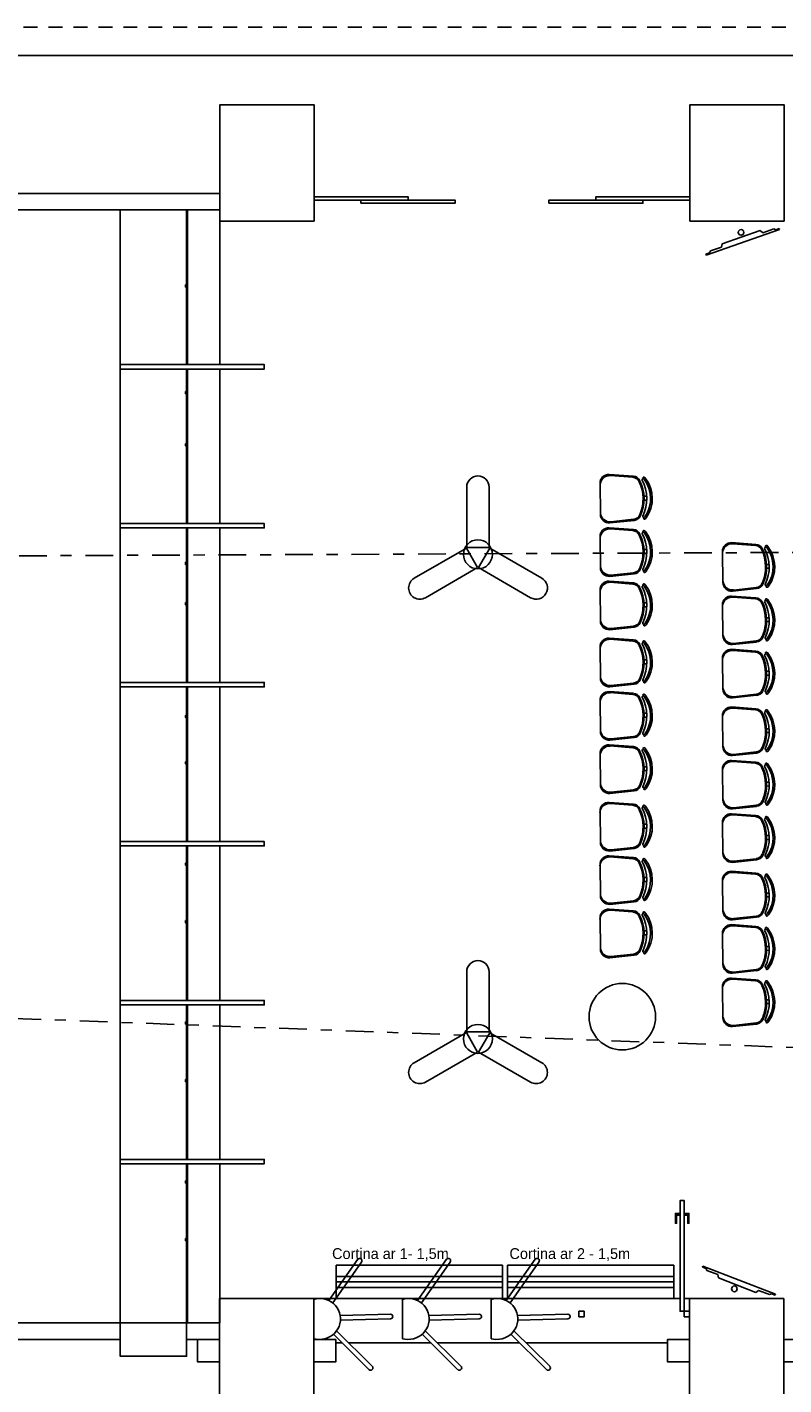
# Model space of a CAD drawing. Extents: x 40.7 to 137.4, y -250.8 to -221.5.
# Tile 222 of 256: x 106.1 to 113, y -240.9 to -228.7. Entities that reach past the tile are written whole.
import ezdxf

# ---------------------------------------------------------------- set-up
doc = ezdxf.new("R2010")
doc.units = 0
doc.header["$MEASUREMENT"] = 0
doc.linetypes.add('DASHDOT2', pattern=[0.5, 0.25, -0.125, 0, -0.125])
doc.linetypes.add('HIDDEN', pattern=[0.375, 0.25, -0.125])
doc.layers.get('0').update_dxf_attribs({"linetype": 'CONTINUOUS'})
for name, color, linetype in [('AC-FRIGORÍFICA', 20, 'DASHDOT2'), ('LINHA', 40, 'CONTINUOUS'), ('paredes1', 8, 'CONTINUOUS'), ('QUADROS DE CARGA', 7, 'CONTINUOUS'), ('TUB_ELETRICA', 5, 'CONTINUOUS')]:
    doc.layers.add(name, color=color, linetype=linetype)
doc.styles.add('TXT', font='txt')

# ---------------------------------------------------------------- blocks, each defined once
blk = doc.blocks.new('tv lcd')
at = {"layer": 'paredes1'}
for p, q in [((-0.197, -0.026), (-0.181, 0)), ((-0.197, -0.026), (-0.181, 0)), ((-0.181, 0), (0.181, 0)), ((0.181, 0), (-0.181, 0)), ((0.197, -0.026), (0.181, 0)), ((0.197, -0.026), (0.181, 0)), ((-0.349, -0.049), (-0.349, -0.04)), ((-0.349, -0.04), (-0.316, -0.04)), ((-0.349, -0.04), (-0.349, -0.049)), ((0.351, -0.049), (-0.349, -0.049)), ((-0.349, -0.049), (0.351, -0.049)), ((-0.316, -0.04), (-0.302, -0.026)), ((-0.302, -0.026), (-0.316, -0.04)), ((-0.302, -0.026), (-0.197, -0.026)), ((0.197, -0.026), (0.304, -0.026)), ((0.304, -0.026), (0.318, -0.04)), ((0.351, -0.04), (0.318, -0.04)), ((0.318, -0.04), (0.351, -0.04)), ((0.351, -0.049), (0.351, -0.04))]:
    blk.add_line(p, q, dxfattribs=at)
blk = doc.blocks.new('*U33')
blk.add_lwpolyline([(-0.101, -0.322), (0.101, -0.322), (0.101, 0.221, 1), (-0.101, 0.221), (-0.101, -0.322)], format="xyb")
blk = doc.blocks.new('*U44')
blk.add_lwpolyline([(-0.101, -0.322), (0.101, -0.322), (0.101, 0.221, 1), (-0.101, 0.221), (-0.101, -0.322)], format="xyb")

msp = doc.modelspace()

# ---------------------------------------------------------------- linework, layer by layer
at = {"layer": 'AC-FRIGORÍFICA'}
for p, q in [((104.254, -233.435), (123.131, -233.353)), ((104.804, -237.556), (123.132, -238.24))]:
    msp.add_line(p, q, dxfattribs=at)
at = {"layer": 'LINHA'}
for p, q in [((108.914, -239.829), (110.414, -239.829)), ((108.914, -239.829), (108.914, -240.129)), ((110.414, -239.829), (110.414, -240.129)), ((110.46, -239.829), (111.96, -239.829)), ((110.46, -239.829), (110.46, -240.129)), ((111.96, -239.829), (111.96, -240.129)), ((108.914, -239.929), (110.414, -239.929)), ((110.46, -239.929), (111.96, -239.929)), ((108.914, -239.979), (110.414, -239.979)), ((108.914, -240.029), (110.414, -240.029)), ((110.46, -239.979), (111.96, -239.979)), ((110.46, -240.029), (111.96, -240.029)), ((108.914, -240.129), (110.414, -240.129)), ((110.46, -240.129), (111.96, -240.129))]:
    msp.add_line(p, q, dxfattribs=at)
at = {"layer": 'paredes1'}
for p, q in [((97.805, -228.913), (122.353, -228.913)), ((107.866, -230.157), (104.603, -230.157)), ((107.866, -230.307), (104.603, -230.307)), ((107.866, -231.842), (107.866, -231.742)), ((107.866, -233.276), (107.866, -233.176)), ((107.866, -234.71), (107.866, -234.61)), ((107.866, -236.145), (107.866, -236.045)), ((107.866, -237.579), (107.866, -237.479)), ((107.866, -239.013), (107.866, -238.913)), ((109.11, -239.774), (108.848, -240.145)), ((109.144, -239.799), (108.884, -240.167)), ((109.91, -239.774), (109.648, -240.145)), ((109.944, -239.799), (109.684, -240.167)), ((110.71, -239.774), (110.448, -240.145)), ((110.744, -239.799), (110.484, -240.167)), ((108.713, -240.129), (108.92, -240.129)), ((108.726, -240.133), (108.713, -240.135)), ((108.713, -240.135), (108.713, -240.493)), ((108.922, -240.129), (109.66, -240.129)), ((109.526, -240.133), (109.513, -240.135)), ((109.513, -240.135), (109.513, -240.493)), ((109.711, -240.129), (110.46, -240.129)), ((110.326, -240.133), (110.313, -240.135)), ((110.313, -240.135), (110.313, -240.493)), ((110.511, -240.129), (112.018, -240.129)), ((112.053, -240.129), (112.103, -240.129)), ((109.405, -240.27), (108.951, -240.281)), ((109.406, -240.312), (108.953, -240.323)), ((110.205, -240.27), (109.751, -240.281)), ((110.206, -240.312), (109.753, -240.323)), ((111.005, -240.27), (110.551, -240.281)), ((111.006, -240.312), (110.553, -240.323)), ((111.103, -240.244), (111.153, -240.244)), ((111.103, -240.294), (111.103, -240.244)), ((111.103, -240.294), (111.153, -240.294)), ((111.153, -240.294), (111.153, -240.244)), ((112.053, -240.244), (112.103, -240.244)), ((112.053, -240.294), (112.053, -240.244)), ((112.053, -240.294), (112.103, -240.294)), ((105.801, -240.349), (106.967, -240.349)), ((106.967, -240.349), (106.967, -240.499)), ((107.566, -240.349), (107.863, -240.349)), ((107.566, -240.349), (107.566, -240.499)), ((107.863, -240.349), (107.863, -240.499)), ((109.211, -240.769), (108.891, -240.45)), ((109.241, -240.739), (108.919, -240.419)), ((110.011, -240.769), (109.691, -240.45)), ((110.041, -240.739), (109.719, -240.419)), ((110.811, -240.769), (110.491, -240.45)), ((110.841, -240.739), (110.519, -240.419)), ((106.967, -240.499), (105.751, -240.499)), ((107.566, -240.499), (107.863, -240.499)), ((108.755, -240.499), (108.713, -240.493)), ((108.788, -240.495), (108.755, -240.499)), ((108.913, -240.529), (108.97, -240.529)), ((109.03, -240.529), (109.77, -240.528)), ((109.555, -240.499), (109.513, -240.493)), ((109.588, -240.495), (109.555, -240.499)), ((109.829, -240.528), (110.569, -240.528)), ((110.355, -240.499), (110.313, -240.493)), ((110.388, -240.495), (110.355, -240.499)), ((110.629, -240.528), (111.903, -240.528))]:
    msp.add_line(p, q, dxfattribs=at)
at = {"layer": 'paredes1', "linetype": 'ByBlock'}
for p, q in [((111.377, -232.693), (111.596, -232.709)), ((111.387, -232.703), (111.592, -232.719)), ((111.295, -232.774), (111.299, -233.052)), ((111.693, -232.889), (111.716, -232.889)), ((111.693, -232.924), (111.717, -232.924)), ((111.384, -233.131), (111.602, -233.108)), ((111.394, -233.12), (111.598, -233.098)), ((111.377, -233.174), (111.596, -233.19)), ((111.387, -233.184), (111.592, -233.2)), ((111.295, -233.255), (111.299, -233.534)), ((112.482, -233.308), (112.701, -233.324)), ((112.492, -233.318), (112.697, -233.334)), ((111.693, -233.371), (111.716, -233.371)), ((111.693, -233.406), (111.717, -233.406)), ((112.4, -233.389), (112.404, -233.668)), ((111.384, -233.613), (111.602, -233.589)), ((111.394, -233.602), (111.598, -233.58)), ((112.797, -233.505), (112.821, -233.505)), ((112.798, -233.54), (112.822, -233.54)), ((111.377, -233.656), (111.596, -233.672)), ((111.387, -233.666), (111.592, -233.682)), ((112.489, -233.746), (112.707, -233.723)), ((112.499, -233.736), (112.703, -233.714)), ((111.295, -233.737), (111.299, -234.015)), ((112.482, -233.79), (112.701, -233.806)), ((112.492, -233.8), (112.697, -233.816)), ((111.693, -233.852), (111.716, -233.852)), ((111.693, -233.887), (111.717, -233.887)), ((112.4, -233.871), (112.404, -234.149)), ((111.384, -234.094), (111.602, -234.071)), ((111.394, -234.083), (111.598, -234.061)), ((112.797, -233.986), (112.821, -233.986)), ((112.798, -234.021), (112.822, -234.021)), ((111.377, -234.17), (111.596, -234.186)), ((111.387, -234.18), (111.592, -234.196)), ((112.489, -234.228), (112.707, -234.205)), ((112.499, -234.217), (112.703, -234.195)), ((111.295, -234.251), (111.299, -234.53)), ((112.482, -234.271), (112.701, -234.287)), ((112.492, -234.281), (112.697, -234.297)), ((111.693, -234.367), (111.716, -234.367)), ((111.693, -234.402), (111.717, -234.402)), ((112.4, -234.352), (112.404, -234.631)), ((111.384, -234.608), (111.602, -234.585)), ((111.394, -234.598), (111.598, -234.576)), ((112.797, -234.468), (112.821, -234.468)), ((112.798, -234.503), (112.822, -234.503)), ((111.377, -234.652), (111.596, -234.668)), ((111.387, -234.662), (111.592, -234.678)), ((112.489, -234.709), (112.707, -234.686)), ((112.499, -234.699), (112.703, -234.677)), ((111.295, -234.733), (111.299, -235.011)), ((112.482, -234.791), (112.701, -234.807)), ((112.492, -234.802), (112.697, -234.817)), ((111.693, -234.848), (111.716, -234.848)), ((111.693, -234.883), (111.717, -234.883)), ((112.4, -234.873), (112.404, -235.151)), ((111.384, -235.09), (111.602, -235.067)), ((111.394, -235.079), (111.598, -235.057)), ((112.797, -234.988), (112.821, -234.988)), ((112.798, -235.023), (112.822, -235.023)), ((111.377, -235.133), (111.596, -235.149)), ((111.387, -235.143), (111.592, -235.159)), ((112.499, -235.219), (112.703, -235.197)), ((111.295, -235.214), (111.299, -235.493)), ((112.482, -235.273), (112.701, -235.289)), ((112.489, -235.23), (112.707, -235.207)), ((112.492, -235.283), (112.697, -235.299)), ((111.693, -235.33), (111.716, -235.33)), ((111.693, -235.365), (111.717, -235.365)), ((112.4, -235.354), (112.404, -235.633)), ((111.384, -235.571), (111.602, -235.548)), ((111.394, -235.561), (111.598, -235.539)), ((112.797, -235.47), (112.821, -235.469)), ((112.798, -235.505), (112.822, -235.504)), ((111.377, -235.652), (111.596, -235.669)), ((111.387, -235.663), (111.592, -235.678)), ((112.489, -235.711), (112.707, -235.688)), ((112.499, -235.701), (112.703, -235.678)), ((111.295, -235.734), (111.299, -236.012)), ((112.482, -235.754), (112.701, -235.77)), ((112.492, -235.765), (112.697, -235.78)), ((111.693, -235.849), (111.716, -235.849)), ((111.693, -235.884), (111.717, -235.884)), ((112.4, -235.836), (112.404, -236.114)), ((112.797, -235.951), (112.821, -235.951)), ((112.798, -235.986), (112.822, -235.986)), ((111.377, -236.134), (111.596, -236.15)), ((111.384, -236.091), (111.602, -236.068)), ((111.387, -236.144), (111.592, -236.16)), ((111.394, -236.08), (111.598, -236.058)), ((112.489, -236.193), (112.707, -236.17)), ((112.499, -236.182), (112.703, -236.16)), ((111.295, -236.215), (111.299, -236.494)), ((112.482, -236.274), (112.701, -236.29)), ((112.492, -236.284), (112.697, -236.3)), ((111.693, -236.331), (111.716, -236.33)), ((111.693, -236.366), (111.717, -236.365)), ((112.399, -236.355), (112.404, -236.633)), ((111.394, -236.562), (111.598, -236.539)), ((112.797, -236.47), (112.821, -236.47)), ((112.798, -236.505), (112.821, -236.505)), ((111.377, -236.615), (111.596, -236.632)), ((111.384, -236.572), (111.602, -236.549)), ((111.387, -236.626), (111.592, -236.641)), ((111.295, -236.697), (111.299, -236.975)), ((112.482, -236.755), (112.701, -236.771)), ((112.489, -236.712), (112.707, -236.689)), ((112.492, -236.765), (112.697, -236.781)), ((112.498, -236.701), (112.703, -236.679)), ((111.693, -236.812), (111.716, -236.812)), ((111.693, -236.847), (111.717, -236.847)), ((112.399, -236.836), (112.404, -237.115)), ((111.384, -237.054), (111.602, -237.031)), ((111.394, -237.043), (111.598, -237.021)), ((112.797, -236.952), (112.821, -236.951)), ((112.798, -236.987), (112.821, -236.986)), ((112.482, -237.237), (112.701, -237.253)), ((112.489, -237.193), (112.707, -237.17)), ((112.492, -237.247), (112.697, -237.263)), ((112.498, -237.183), (112.703, -237.161)), ((112.399, -237.318), (112.404, -237.596)), ((112.797, -237.433), (112.821, -237.433)), ((112.798, -237.468), (112.821, -237.468)), ((112.498, -237.664), (112.703, -237.642)), ((112.489, -237.675), (112.707, -237.652))]:
    msp.add_line(p, q, dxfattribs=at)
at = {"layer": 'paredes1', "linetype": 'HIDDEN', "ltscale": 0.5}
msp.add_lwpolyline([(116.346, -230.157), (116.346, -228.657), (97.805, -228.657)], dxfattribs=at)
at = {"layer": 'paredes1', "linetype": 'ByBlock'}
for points in [[(107.866, -230.407), (108.716, -230.407), (108.716, -229.357), (107.866, -229.357)], [(112.106, -230.407), (112.956, -230.407), (112.956, -229.357), (112.106, -229.357)], [(108.716, -230.217), (109.563, -230.217), (109.563, -230.187), (108.716, -230.187)], [(109.139, -230.247), (109.987, -230.247), (109.987, -230.217), (109.139, -230.217)], [(110.834, -230.247), (111.682, -230.247), (111.682, -230.217), (110.834, -230.217)], [(111.258, -230.217), (112.106, -230.217), (112.106, -230.187), (111.258, -230.187)]]:
    msp.add_lwpolyline(points, close=True, dxfattribs=at)
at = {"layer": 'paredes1'}
for points in [[(104.603, -230.307), (107.866, -230.307), (107.866, -230.157), (104.603, -230.157)], [(107.866, -231.702), (106.966, -231.702), (106.966, -230.307), (107.866, -230.307)], [(107.566, -230.982), (107.556, -230.982), (107.556, -231.002), (107.566, -231.002)], [(108.266, -231.742), (108.266, -231.702), (106.966, -231.702), (106.966, -231.742)], [(108.266, -231.702), (108.266, -231.742), (106.966, -231.742), (106.966, -231.702)], [(107.866, -233.136), (106.966, -233.136), (106.966, -231.742), (107.866, -231.742)], [(107.566, -231.965), (107.556, -231.965), (107.556, -231.945), (107.566, -231.945)], [(107.566, -232.416), (107.556, -232.416), (107.556, -232.436), (107.566, -232.436)], [(108.266, -233.176), (108.266, -233.136), (106.966, -233.136), (106.966, -233.176)], [(108.266, -233.136), (108.266, -233.176), (106.966, -233.176), (106.966, -233.136)], [(107.866, -234.57), (106.966, -234.57), (106.966, -233.176), (107.866, -233.176)], [(107.566, -233.506), (107.556, -233.506), (107.556, -233.486), (107.566, -233.486)], [(107.566, -233.85), (107.556, -233.85), (107.556, -233.87), (107.566, -233.87)], [(108.266, -234.61), (108.266, -234.57), (106.966, -234.57), (106.966, -234.61)], [(108.266, -234.57), (108.266, -234.61), (106.966, -234.61), (106.966, -234.57)], [(107.866, -236.005), (106.966, -236.005), (106.966, -234.61), (107.866, -234.61)], [(107.566, -234.887), (107.556, -234.887), (107.556, -234.867), (107.566, -234.867)], [(107.566, -235.285), (107.556, -235.285), (107.556, -235.305), (107.566, -235.305)], [(108.266, -236.045), (108.266, -236.005), (106.966, -236.005), (106.966, -236.045)], [(108.266, -236.005), (108.266, -236.045), (106.966, -236.045), (106.966, -236.005)], [(107.866, -237.439), (106.966, -237.439), (106.966, -236.045), (107.866, -236.045)], [(107.566, -236.219), (107.556, -236.219), (107.556, -236.199), (107.566, -236.199)], [(107.566, -236.719), (107.556, -236.719), (107.556, -236.739), (107.566, -236.739)], [(108.266, -237.479), (108.266, -237.439), (106.966, -237.439), (106.966, -237.479)], [(108.266, -237.439), (108.266, -237.479), (106.966, -237.479), (106.966, -237.439)], [(107.866, -238.873), (106.966, -238.873), (106.966, -237.479), (107.866, -237.479)], [(107.566, -237.653), (107.556, -237.653), (107.556, -237.633), (107.566, -237.633)], [(107.566, -238.153), (107.556, -238.153), (107.556, -238.173), (107.566, -238.173)], [(108.266, -238.913), (108.266, -238.873), (106.967, -238.873), (106.967, -238.913)], [(108.266, -238.873), (108.266, -238.913), (106.967, -238.913), (106.967, -238.873)], [(107.866, -240.349), (106.966, -240.349), (106.966, -238.913), (107.866, -238.913)], [(107.566, -239.087), (107.556, -239.087), (107.556, -239.067), (107.566, -239.067)], [(112.053, -240.244), (112.054, -239.244), (112.019, -239.244), (112.018, -240.244)], [(107.566, -239.587), (107.556, -239.587), (107.556, -239.607), (107.566, -239.607)], [(107.863, -241.179), (108.713, -241.179), (108.713, -240.129), (107.863, -240.129)], [(112.103, -241.179), (112.953, -241.179), (112.953, -240.129), (112.103, -240.129)], [(106.967, -240.349), (107.566, -240.349), (107.566, -240.649), (106.967, -240.649)], [(107.663, -240.499), (107.863, -240.499), (107.863, -240.699), (107.663, -240.699)], [(108.913, -240.499), (108.713, -240.499), (108.713, -240.699), (108.913, -240.699)], [(112.103, -240.499), (111.903, -240.499), (111.903, -240.699), (112.103, -240.699)], [(112.953, -240.499), (113.153, -240.499), (113.153, -240.699), (112.953, -240.699)]]:
    msp.add_lwpolyline(points, close=True, dxfattribs=at)
for points in [[(107.566, -231.702), (107.566, -230.307)], [(107.574, -231.702), (107.574, -230.307)], [(107.574, -231.702), (107.574, -230.307)], [(107.566, -233.136), (107.566, -231.742)], [(107.574, -233.136), (107.574, -231.742)], [(107.574, -233.136), (107.574, -231.742)], [(107.566, -234.57), (107.566, -233.176)], [(107.574, -234.57), (107.574, -233.176)], [(107.574, -234.57), (107.574, -233.176)], [(107.566, -236.005), (107.566, -234.61)], [(107.574, -236.005), (107.574, -234.61)], [(107.574, -236.005), (107.574, -234.61)], [(107.566, -237.439), (107.566, -236.045)], [(107.574, -237.439), (107.574, -236.045)], [(107.574, -237.439), (107.574, -236.045)], [(107.566, -238.873), (107.566, -237.479)], [(107.574, -238.873), (107.574, -237.479)], [(107.574, -238.873), (107.574, -237.479)], [(107.566, -240.349), (107.566, -238.913)], [(107.574, -240.349), (107.574, -238.913)], [(107.574, -240.349), (107.574, -238.913)], [(112.019, -239.361), (111.975, -239.361), (111.975, -239.449), (111.986, -239.449), (111.986, -239.375), (112.019, -239.375)], [(112.054, -239.361), (112.097, -239.361), (112.097, -239.449), (112.086, -239.449), (112.086, -239.375), (112.054, -239.375)]]:
    msp.add_lwpolyline(points, dxfattribs=at)
at = {"layer": 'paredes1', "linetype": 'ByBlock'}
for points in [[(111.681, -233.07, 0.237888), (111.676, -232.744, -0.605717), (111.69, -232.733, -0.122717), (111.694, -232.737, -0.323529), (111.7, -233.077, -0.122717), (111.695, -233.081, -0.605717)], [(111.681, -233.552, 0.237888), (111.676, -233.226, -0.605717), (111.69, -233.215, -0.122717), (111.694, -233.218, -0.323529), (111.7, -233.558, -0.122717), (111.695, -233.562, -0.605717)], [(112.785, -233.686, 0.237888), (112.78, -233.36, -0.605717), (112.794, -233.349, -0.122717), (112.799, -233.352, -0.323529), (112.804, -233.692, -0.122717), (112.8, -233.696, -0.605717)], [(111.681, -234.033, 0.237888), (111.676, -233.707, -0.605717), (111.69, -233.696, -0.122717), (111.694, -233.7, -0.323529), (111.7, -234.04, -0.122717), (111.695, -234.044, -0.605717)], [(112.785, -234.167, 0.237888), (112.78, -233.841, -0.605717), (112.794, -233.83, -0.122717), (112.799, -233.834, -0.323529), (112.804, -234.174, -0.122717), (112.8, -234.178, -0.605717)], [(111.681, -234.548, 0.237888), (111.676, -234.222, -0.605717), (111.689, -234.211, -0.122717), (111.694, -234.214, -0.323529), (111.7, -234.554, -0.122717), (111.695, -234.558, -0.605717)], [(112.785, -234.649, 0.237888), (112.78, -234.323, -0.605717), (112.794, -234.312, -0.122717), (112.799, -234.315, -0.323529), (112.804, -234.655, -0.122717), (112.8, -234.659, -0.605717)], [(111.681, -235.029, 0.237888), (111.676, -234.703, -0.605717), (111.689, -234.692, -0.122717), (111.694, -234.696, -0.323529), (111.7, -235.036, -0.122717), (111.695, -235.04, -0.605717)], [(112.785, -235.169, 0.237888), (112.78, -234.843, -0.605717), (112.794, -234.832, -0.122717), (112.799, -234.836, -0.323529), (112.804, -235.175, -0.122717), (112.8, -235.179, -0.605717)], [(111.681, -235.511, 0.237888), (111.676, -235.185, -0.605717), (111.689, -235.174, -0.122717), (111.694, -235.177, -0.323529), (111.7, -235.517, -0.122717), (111.695, -235.521, -0.605717)], [(112.785, -235.65, 0.237888), (112.78, -235.324, -0.605717), (112.794, -235.313, -0.122717), (112.799, -235.317, -0.323529), (112.804, -235.657, -0.122717), (112.8, -235.661, -0.605717)], [(111.681, -236.03, 0.237888), (111.675, -235.704, -0.605717), (111.689, -235.693, -0.122717), (111.694, -235.697, -0.323529), (111.699, -236.037, -0.122717), (111.695, -236.04, -0.605717)], [(112.785, -236.132, 0.237888), (112.78, -235.806, -0.605717), (112.794, -235.795, -0.122717), (112.799, -235.799, -0.323529), (112.804, -236.138, -0.122717), (112.8, -236.142, -0.605717)], [(111.681, -236.511, 0.237888), (111.675, -236.185, -0.605717), (111.689, -236.174, -0.122717), (111.694, -236.178, -0.323529), (111.699, -236.518, -0.122717), (111.695, -236.522, -0.605717)], [(112.785, -236.651, 0.237888), (112.78, -236.325, -0.605717), (112.794, -236.314, -0.122717), (112.799, -236.318, -0.323529), (112.804, -236.658, -0.122717), (112.8, -236.662, -0.605717)], [(111.681, -236.993, 0.237888), (111.675, -236.667, -0.605717), (111.689, -236.656, -0.122717), (111.694, -236.66, -0.323529), (111.699, -237, -0.122717), (111.695, -237.003, -0.605717)], [(112.785, -237.133, 0.237888), (112.78, -236.806, -0.605717), (112.794, -236.796, -0.122717), (112.799, -236.799, -0.323529), (112.804, -237.139, -0.122717), (112.8, -237.143, -0.605717)], [(112.785, -237.614, 0.237888), (112.78, -237.288, -0.605717), (112.794, -237.277, -0.122717), (112.799, -237.281, -0.323529), (112.804, -237.621, -0.122717), (112.8, -237.625, -0.605717)]]:
    msp.add_lwpolyline(points, format="xyb", close=True, dxfattribs=at)
for points in [[(110.3, -233.358), (110.199, -233.533), (110.669, -233.805, 1), (110.77, -233.629), (110.3, -233.358)], [(110.3, -237.73), (110.199, -237.905), (110.669, -238.176, 1), (110.77, -238.001), (110.3, -237.73)]]:
    msp.add_lwpolyline(points, format="xyb", dxfattribs=at)
for centre, radius in [((112.567, -230.509), 0.0257), ((110.194, -233.414), 0.131), ((111.496, -237.586), 0.3), ((110.194, -237.786), 0.131)]:
    msp.add_circle(centre, radius, dxfattribs=at)
at = {"layer": 'paredes1'}
msp.add_circle((112.507, -240.041), 0.0257, dxfattribs=at)
at = {"layer": 'paredes1', "linetype": 'ByBlock'}
for centre, radius, start, end in [((111.375, -232.773), 0.08, 88.3306, 180.8998), ((111.384, -232.792), 0.0887, 87.6476, 175.3073), ((111.587, -232.789), 0.07, 25.1637, 85.5999), ((111.591, -232.779), 0.07, 27.2951, 85.7786), ((111.331, -232.913), 0.362, 334.5045, 27.2951), ((111.69, -232.725), 0.00782, 45.5743, 241.0889), ((111.684, -232.745), 0.0125, 37.7697, 65.7543), ((111.684, -232.745), 0.0275, 37.4427, 65.7543), ((111.462, -232.911), 0.305, 325.0236, 36.776), ((111.322, -232.913), 0.362, 336.6359, 25.1637), ((111.387, -233.032), 0.0887, 186.4923, 274.152), ((111.379, -233.051), 0.08, 180.8998, 273.469), ((111.591, -233.029), 0.07, 276.1997, 336.6359), ((111.595, -233.038), 0.07, 276.0211, 334.5045), ((111.696, -233.089), 0.00782, 120.7107, 316.2253), ((111.69, -233.07), 0.0275, 296.0453, 324.3569), ((111.375, -233.254), 0.08, 88.3306, 180.8998), ((111.384, -233.273), 0.0887, 87.6476, 175.3073), ((111.587, -233.27), 0.07, 25.1637, 85.5999), ((111.591, -233.26), 0.07, 27.2951, 85.7786), ((111.331, -233.394), 0.362, 334.5045, 27.2951), ((111.69, -233.207), 0.00782, 45.5743, 241.0889), ((111.684, -233.226), 0.0125, 37.7697, 65.7543), ((111.684, -233.226), 0.0275, 37.4427, 65.7543), ((111.462, -233.392), 0.305, 325.0236, 36.776), ((111.322, -233.394), 0.362, 336.6359, 25.1637), ((112.48, -233.388), 0.08, 88.3306, 180.8998), ((112.488, -233.407), 0.0887, 87.6476, 175.3073), ((112.692, -233.404), 0.07, 25.1637, 85.5999), ((112.696, -233.394), 0.07, 27.2951, 85.7786), ((112.795, -233.341), 0.00782, 45.5743, 241.0889), ((112.789, -233.36), 0.0125, 37.7697, 65.7543), ((112.789, -233.36), 0.0275, 37.4427, 65.7543), ((112.566, -233.526), 0.305, 325.0236, 36.776), ((112.427, -233.528), 0.362, 336.6359, 25.1637), ((112.436, -233.528), 0.362, 334.5045, 27.2951), ((111.387, -233.513), 0.0887, 186.4923, 274.152), ((111.379, -233.533), 0.08, 180.8998, 273.469), ((111.591, -233.51), 0.07, 276.1997, 336.6359), ((111.595, -233.52), 0.07, 276.0211, 334.5045), ((111.696, -233.57), 0.00782, 120.7107, 316.2253), ((111.69, -233.551), 0.0275, 296.0453, 324.3569), ((111.375, -233.736), 0.08, 88.3306, 180.8998), ((111.384, -233.755), 0.0887, 87.6476, 175.3073), ((111.587, -233.752), 0.07, 25.1637, 85.5999), ((111.591, -233.742), 0.07, 27.2951, 85.7786), ((111.322, -233.876), 0.362, 336.6359, 25.1637), ((111.331, -233.876), 0.362, 334.5045, 27.2951), ((111.69, -233.688), 0.00782, 45.5743, 241.0889), ((111.684, -233.708), 0.0125, 37.7697, 65.7543), ((111.684, -233.708), 0.0275, 37.4427, 65.7543), ((111.462, -233.874), 0.305, 325.0236, 36.776), ((112.492, -233.647), 0.0887, 186.4923, 274.152), ((112.484, -233.667), 0.08, 180.8998, 273.469), ((112.695, -233.644), 0.07, 276.1997, 336.6359), ((112.7, -233.654), 0.07, 276.0211, 334.5045), ((112.801, -233.704), 0.00782, 120.7107, 316.2253), ((112.794, -233.685), 0.0275, 296.0453, 324.3569), ((112.48, -233.87), 0.08, 88.3306, 180.8998), ((112.488, -233.889), 0.0887, 87.6476, 175.3073), ((112.692, -233.885), 0.07, 25.1637, 85.5999), ((112.696, -233.876), 0.07, 27.2951, 85.7786), ((112.436, -234.01), 0.362, 334.5045, 27.2951), ((112.795, -233.822), 0.00782, 45.5743, 241.0889), ((112.789, -233.842), 0.0125, 37.7697, 65.7543), ((112.789, -233.842), 0.0275, 37.4427, 65.7543), ((112.566, -234.008), 0.305, 325.0236, 36.776), ((112.427, -234.01), 0.362, 336.6359, 25.1637), ((111.387, -233.995), 0.0887, 186.4923, 274.152), ((111.379, -234.014), 0.08, 180.8998, 273.469), ((111.591, -233.992), 0.07, 276.1997, 336.6359), ((111.595, -234.001), 0.07, 276.0211, 334.5045), ((111.696, -234.052), 0.00782, 120.7107, 316.2253), ((111.69, -234.033), 0.0275, 296.0453, 324.3569), ((111.375, -234.25), 0.08, 88.3306, 180.8998), ((111.384, -234.269), 0.0887, 87.6476, 175.3073), ((111.587, -234.266), 0.07, 25.1637, 85.5999), ((111.591, -234.256), 0.07, 27.2951, 85.7786), ((111.69, -234.202), 0.00782, 45.5743, 241.0889), ((111.684, -234.222), 0.0125, 37.7697, 65.7543), ((111.684, -234.222), 0.0275, 37.4427, 65.7543), ((111.462, -234.388), 0.305, 325.0236, 36.776), ((112.492, -234.129), 0.0887, 186.4923, 274.152), ((112.484, -234.148), 0.08, 180.8998, 273.469), ((112.695, -234.126), 0.07, 276.1997, 336.6359), ((112.7, -234.135), 0.07, 276.0211, 334.5045), ((112.801, -234.186), 0.00782, 120.7107, 316.2253), ((112.794, -234.166), 0.0275, 296.0453, 324.3569), ((111.322, -234.39), 0.362, 336.6359, 25.1637), ((111.331, -234.39), 0.362, 334.5045, 27.2951), ((112.48, -234.351), 0.08, 88.3306, 180.8998), ((112.488, -234.37), 0.0887, 87.6476, 175.3073), ((112.692, -234.367), 0.07, 25.1637, 85.5999), ((112.696, -234.357), 0.07, 27.2951, 85.7786), ((112.427, -234.491), 0.362, 336.6359, 25.1637), ((112.436, -234.491), 0.362, 334.5045, 27.2951), ((112.795, -234.304), 0.00782, 45.5743, 241.0889), ((112.789, -234.323), 0.0125, 37.7697, 65.7543), ((112.789, -234.323), 0.0275, 37.4427, 65.7543), ((112.566, -234.489), 0.305, 325.0236, 36.776), ((111.387, -234.509), 0.0887, 186.4923, 274.152), ((111.379, -234.529), 0.08, 180.8998, 273.469), ((111.591, -234.506), 0.07, 276.1997, 336.6359), ((111.595, -234.516), 0.07, 276.0211, 334.5045), ((111.696, -234.566), 0.00782, 120.7107, 316.2253), ((111.689, -234.547), 0.0275, 296.0453, 324.3569), ((111.375, -234.732), 0.08, 88.3306, 180.8998), ((111.384, -234.751), 0.0887, 87.6476, 175.3073), ((111.587, -234.747), 0.07, 25.1637, 85.5999), ((111.591, -234.738), 0.07, 27.2951, 85.7786), ((111.331, -234.872), 0.362, 334.5045, 27.2951), ((111.69, -234.684), 0.00782, 45.5743, 241.0889), ((111.684, -234.703), 0.0125, 37.7697, 65.7543), ((111.684, -234.703), 0.0275, 37.4427, 65.7543), ((111.462, -234.87), 0.305, 325.0236, 36.776), ((112.492, -234.61), 0.0887, 186.4923, 274.152), ((112.484, -234.63), 0.08, 180.8998, 273.469), ((112.695, -234.607), 0.07, 276.1997, 336.6359), ((112.7, -234.617), 0.07, 276.0211, 334.5045), ((112.801, -234.667), 0.00782, 120.7107, 316.2253), ((112.794, -234.648), 0.0275, 296.0453, 324.3569), ((111.322, -234.872), 0.362, 336.6359, 25.1637), ((112.48, -234.871), 0.08, 88.3306, 180.8998), ((112.488, -234.89), 0.0887, 87.6476, 175.3073), ((112.692, -234.887), 0.07, 25.1637, 85.5999), ((112.696, -234.877), 0.07, 27.2951, 85.7786), ((112.795, -234.824), 0.00782, 45.5743, 241.0889), ((112.789, -234.843), 0.0275, 37.4427, 65.7543), ((112.566, -235.009), 0.305, 325.0236, 36.776), ((112.427, -235.011), 0.362, 336.6359, 25.1637), ((112.436, -235.011), 0.362, 334.5045, 27.2951), ((112.789, -234.843), 0.0125, 37.7697, 65.7543), ((111.387, -234.991), 0.0887, 186.4923, 274.152), ((111.379, -235.01), 0.08, 180.8998, 273.469), ((111.591, -234.988), 0.07, 276.1997, 336.6359), ((111.595, -234.997), 0.07, 276.0211, 334.5045), ((111.696, -235.048), 0.00782, 120.7107, 316.2253), ((111.689, -235.028), 0.0275, 296.0453, 324.3569), ((111.375, -235.213), 0.08, 88.3306, 180.8998), ((111.384, -235.232), 0.0887, 87.6476, 175.3073), ((111.587, -235.229), 0.07, 25.1637, 85.5999), ((111.591, -235.219), 0.07, 27.2951, 85.7786), ((111.331, -235.353), 0.362, 334.5045, 27.2951), ((111.69, -235.166), 0.00782, 45.5743, 241.0889), ((111.684, -235.185), 0.0125, 37.7697, 65.7543), ((111.684, -235.185), 0.0275, 37.4427, 65.7543), ((111.462, -235.351), 0.305, 325.0236, 36.776), ((112.492, -235.131), 0.0887, 186.4923, 274.152), ((112.484, -235.15), 0.08, 180.8998, 273.469), ((112.695, -235.127), 0.07, 276.1997, 336.6359), ((112.7, -235.137), 0.07, 276.0211, 334.5045), ((112.801, -235.187), 0.00782, 120.7107, 316.2253), ((112.794, -235.168), 0.0275, 296.0453, 324.3569), ((111.322, -235.353), 0.362, 336.6359, 25.1637), ((112.48, -235.353), 0.08, 88.3306, 180.8998), ((112.488, -235.372), 0.0887, 87.6476, 175.3073), ((112.692, -235.369), 0.07, 25.1637, 85.5999), ((112.696, -235.359), 0.07, 27.2951, 85.7786), ((112.795, -235.305), 0.00782, 45.5743, 241.0889), ((112.789, -235.325), 0.0125, 37.7697, 65.7543), ((112.789, -235.325), 0.0275, 37.4427, 65.7543), ((112.566, -235.491), 0.305, 325.0236, 36.776), ((112.427, -235.493), 0.362, 336.6359, 25.1637), ((112.436, -235.493), 0.362, 334.5045, 27.2951), ((111.387, -235.472), 0.0887, 186.4923, 274.152), ((111.379, -235.492), 0.08, 180.8998, 273.469), ((111.591, -235.469), 0.07, 276.1997, 336.6359), ((111.595, -235.479), 0.07, 276.0211, 334.5045), ((111.696, -235.529), 0.00782, 120.7107, 316.2253), ((111.689, -235.51), 0.0275, 296.0453, 324.3569), ((111.375, -235.732), 0.08, 88.3306, 180.8998), ((111.383, -235.751), 0.0887, 87.6476, 175.3073), ((111.587, -235.748), 0.07, 25.1637, 85.5999), ((111.591, -235.738), 0.07, 27.2951, 85.7786), ((111.69, -235.685), 0.00782, 45.5743, 241.0889), ((111.684, -235.704), 0.0275, 37.4427, 65.7543), ((111.462, -235.87), 0.305, 325.0236, 36.776), ((112.492, -235.612), 0.0887, 186.4923, 274.152), ((112.484, -235.631), 0.08, 180.8998, 273.469), ((112.695, -235.609), 0.07, 276.1997, 336.6359), ((112.7, -235.618), 0.07, 276.0211, 334.5045), ((112.801, -235.669), 0.00782, 120.7107, 316.2253), ((112.794, -235.65), 0.0275, 296.0453, 324.3569), ((111.322, -235.872), 0.362, 336.6359, 25.1637), ((111.331, -235.872), 0.362, 334.5045, 27.2951), ((111.684, -235.704), 0.0125, 37.7697, 65.7543), ((112.48, -235.834), 0.08, 88.3306, 180.8998), ((112.488, -235.853), 0.0887, 87.6476, 175.3073), ((112.692, -235.85), 0.07, 25.1637, 85.5999), ((112.696, -235.84), 0.07, 27.2951, 85.7786), ((112.436, -235.974), 0.362, 334.5045, 27.2951), ((112.795, -235.787), 0.00782, 45.5743, 241.0889), ((112.789, -235.806), 0.0125, 37.7697, 65.7543), ((112.789, -235.806), 0.0275, 37.4427, 65.7543), ((112.566, -235.972), 0.305, 325.0236, 36.776), ((112.427, -235.974), 0.362, 336.6359, 25.1637), ((111.387, -235.992), 0.0887, 186.4923, 274.152), ((111.379, -236.011), 0.08, 180.8998, 273.469), ((111.59, -235.988), 0.07, 276.1997, 336.6359), ((111.595, -235.998), 0.07, 276.0211, 334.5045), ((111.696, -236.049), 0.00782, 120.7107, 316.2253), ((111.689, -236.029), 0.0275, 296.0453, 324.3569), ((111.375, -236.214), 0.08, 88.3306, 180.8998), ((111.383, -236.233), 0.0887, 87.6476, 175.3073), ((111.587, -236.23), 0.07, 25.1637, 85.5999), ((111.591, -236.22), 0.07, 27.2951, 85.7786), ((111.69, -236.166), 0.00782, 45.5743, 241.0889), ((111.684, -236.186), 0.0125, 37.7697, 65.7543), ((111.684, -236.186), 0.0275, 37.4427, 65.7543), ((111.462, -236.352), 0.305, 325.0236, 36.776), ((112.492, -236.094), 0.0887, 186.4923, 274.152), ((112.484, -236.113), 0.08, 180.8998, 273.469), ((112.695, -236.09), 0.07, 276.1997, 336.6359), ((112.7, -236.1), 0.07, 276.0211, 334.5045), ((112.801, -236.15), 0.00782, 120.7107, 316.2253), ((112.794, -236.131), 0.0275, 296.0453, 324.3569), ((111.322, -236.354), 0.362, 336.6359, 25.1637), ((111.331, -236.354), 0.362, 334.5045, 27.2951), ((112.479, -236.354), 0.08, 88.3306, 180.8998), ((112.488, -236.372), 0.0887, 87.6476, 175.3073), ((112.691, -236.369), 0.07, 25.1637, 85.5999), ((112.696, -236.36), 0.07, 27.2951, 85.7786), ((112.795, -236.306), 0.00782, 45.5743, 241.0889), ((112.789, -236.325), 0.0275, 37.4427, 65.7543), ((112.427, -236.494), 0.362, 336.6359, 25.1637), ((112.436, -236.493), 0.362, 334.5045, 27.2951), ((112.789, -236.325), 0.0125, 37.7697, 65.7543), ((112.566, -236.491), 0.305, 325.0236, 36.776), ((111.387, -236.473), 0.0887, 186.4923, 274.152), ((111.379, -236.492), 0.08, 180.8998, 273.469), ((111.59, -236.47), 0.07, 276.1997, 336.6359), ((111.595, -236.48), 0.07, 276.0211, 334.5045), ((111.696, -236.53), 0.00782, 120.7107, 316.2253), ((111.689, -236.511), 0.0275, 296.0453, 324.3569), ((111.375, -236.695), 0.08, 88.3306, 180.8998), ((111.383, -236.714), 0.0887, 87.6476, 175.3073), ((111.587, -236.711), 0.07, 25.1637, 85.5999), ((111.591, -236.701), 0.07, 27.2951, 85.7786), ((111.69, -236.648), 0.00782, 45.5743, 241.0889), ((111.684, -236.667), 0.0125, 37.7697, 65.7543), ((111.684, -236.667), 0.0275, 37.4427, 65.7543), ((111.462, -236.833), 0.305, 325.0236, 36.776), ((112.492, -236.613), 0.0887, 186.4923, 274.152), ((112.484, -236.632), 0.08, 180.8998, 273.469), ((112.695, -236.61), 0.07, 276.1997, 336.6359), ((112.7, -236.619), 0.07, 276.0211, 334.5045), ((112.801, -236.67), 0.00782, 120.7107, 316.2253), ((112.794, -236.65), 0.0275, 296.0453, 324.3569), ((111.322, -236.835), 0.362, 336.6359, 25.1637), ((111.331, -236.835), 0.362, 334.5045, 27.2951), ((112.479, -236.835), 0.08, 88.3306, 180.8998), ((112.488, -236.854), 0.0887, 87.6476, 175.3073), ((112.691, -236.851), 0.07, 25.1637, 85.5999), ((112.696, -236.841), 0.07, 27.2951, 85.7786), ((112.795, -236.787), 0.00782, 45.5743, 241.0889), ((112.789, -236.807), 0.0275, 37.4427, 65.7543), ((112.566, -236.973), 0.305, 325.0236, 36.776), ((112.427, -236.975), 0.362, 336.6359, 25.1637), ((112.436, -236.975), 0.362, 334.5045, 27.2951), ((112.789, -236.807), 0.0125, 37.7697, 65.7543), ((111.387, -236.955), 0.0887, 186.4923, 274.152), ((111.379, -236.974), 0.08, 180.8998, 273.469), ((111.59, -236.951), 0.07, 276.1997, 336.6359), ((111.595, -236.961), 0.07, 276.0211, 334.5045), ((111.696, -237.012), 0.00782, 120.7107, 316.2253), ((111.689, -236.992), 0.0275, 296.0453, 324.3569), ((112.492, -237.094), 0.0887, 186.4923, 274.152), ((112.484, -237.114), 0.08, 180.8998, 273.469), ((112.695, -237.091), 0.07, 276.1997, 336.6359), ((112.7, -237.101), 0.07, 276.0211, 334.5045), ((112.801, -237.151), 0.00782, 120.7107, 316.2253), ((112.794, -237.132), 0.0275, 296.0453, 324.3569), ((112.479, -237.317), 0.08, 88.3306, 180.8998), ((112.488, -237.335), 0.0887, 87.6476, 175.3073), ((112.691, -237.332), 0.07, 25.1637, 85.5999), ((112.696, -237.323), 0.07, 27.2951, 85.7786), ((112.795, -237.269), 0.00782, 45.5743, 241.0889), ((112.789, -237.288), 0.0125, 37.7697, 65.7543), ((112.789, -237.288), 0.0275, 37.4427, 65.7543), ((112.566, -237.454), 0.305, 325.0236, 36.776), ((112.427, -237.457), 0.362, 336.6359, 25.1637), ((112.436, -237.457), 0.362, 334.5045, 27.2951), ((112.492, -237.576), 0.0887, 186.4923, 274.152), ((112.484, -237.595), 0.08, 180.8998, 273.469), ((112.695, -237.573), 0.07, 276.1997, 336.6359), ((112.7, -237.582), 0.07, 276.0211, 334.5045), ((112.801, -237.633), 0.00782, 120.7107, 316.2253), ((112.794, -237.613), 0.0275, 296.0453, 324.3569)]:
    msp.add_arc(centre, radius, start, end, dxfattribs=at)
at = {"layer": 'paredes1'}
for centre, radius, start, end in [((109.127, -239.787), 0.0211, 324.8048, 144.8048), ((109.927, -239.787), 0.0211, 324.8048, 144.8048), ((110.727, -239.787), 0.0211, 324.8048, 144.8048), ((108.77, -240.312), 0.184, 275.6467, 103.6401), ((109.57, -240.312), 0.184, 275.6467, 103.6401), ((110.37, -240.312), 0.184, 275.6467, 103.6401), ((109.405, -240.291), 0.0211, 271.4023, 91.4023), ((110.205, -240.291), 0.0211, 271.4023, 91.4023), ((111.005, -240.291), 0.0211, 271.4023, 91.4023), ((109.226, -240.754), 0.0211, 225.0927, 45.0927), ((110.026, -240.754), 0.0211, 225.0927, 45.0927), ((110.826, -240.754), 0.0211, 225.0927, 45.0927)]:
    msp.add_arc(centre, radius, start, end, dxfattribs=at)
at = {"layer": 'TUB_ELETRICA', "color": 150}
msp.add_line((107.571, -240.331), (107.566, -240.331), dxfattribs=at)

# ---------------------------------------------------------------- block references
at = {"layer": 'paredes1', "linetype": 'ByBlock', "xscale": -1, "rotation": 19.18851784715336}
msp.add_blockref('tv lcd', (112.569, -230.552), dxfattribs=at)
at = {"layer": 'paredes1', "linetype": 'ByBlock', "transparency": 16777216}
for p in [(110.194, -233.029), (110.194, -237.401)]:
    msp.add_blockref('*U33', p, dxfattribs=at)
at = {"layer": 'paredes1', "linetype": 'ByBlock', "transparency": 16777216, "rotation": 120}
for name, p in [('*U33', (109.861, -233.607)), ('*U33', (109.861, -237.978)), ('*U44', (109.861, -237.978))]:
    msp.add_blockref(name, p, dxfattribs=at)
at = {"layer": 'paredes1', "xscale": -1, "rotation": 158.8871688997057}
msp.add_blockref('tv lcd', (112.532, -240.008), dxfattribs=at)

# ---------------------------------------------------------------- texts
at = {"layer": 'QUADROS DE CARGA', "color": 7, "style": 'TXT'}
for s, p in [('Cortina ar 1- 1,5m', (108.878, -239.772)), ('Cortina ar 2 - 1,5m', (110.478, -239.772))]:
    msp.add_text(s, height=0.09765, dxfattribs=at).set_placement(p)

doc.saveas('drawing.dxf')
